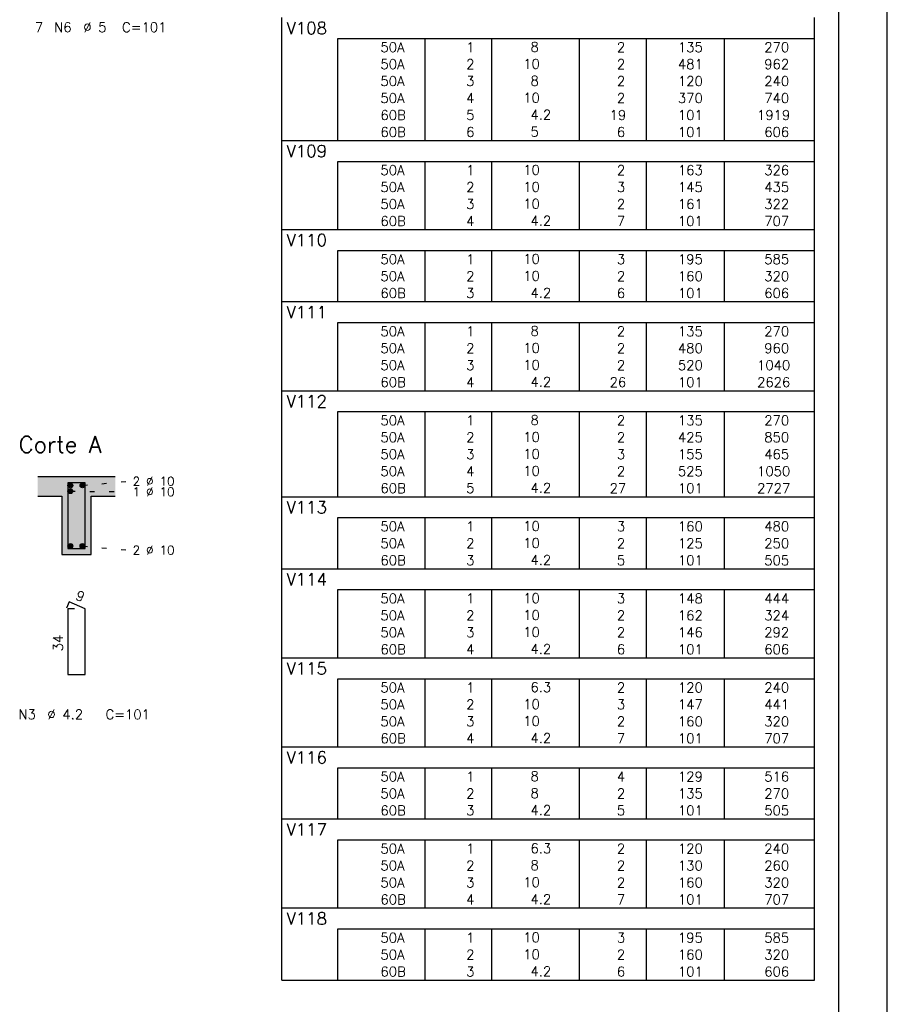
# Model space of a CAD drawing. Extents: x 0 to 119, y 0 to 84.
# Tile 10 of 11: x 101 to 119, y 38 to 59. Entities that reach past the tile are written whole.
import ezdxf

# ---------------------------------------------------------------- set-up
doc = ezdxf.new("R2010")
doc.units = 0
doc.linetypes.add('ESTILO_TQS_0002', pattern=[0.4, 0.1, -0.3])
for name, color, linetype in [('1', 1, 'CONTINUOUS'), ('10', 10, 'CONTINUOUS'), ('2', 2, 'CONTINUOUS'), ('4', 4, 'CONTINUOUS'), ('6', 6, 'CONTINUOUS'), ('8', 8, 'CONTINUOUS')]:
    doc.layers.add(name, color=color, linetype=linetype)
doc.styles.get("Standard").update_dxf_attribs({"font": 'ROMANS.SHX'})

msp = doc.modelspace()

# ---------------------------------------------------------------- linework, layer by layer
at = {"layer": '1', "linetype": 'CONTINUOUS'}
msp.add_line((118.900002, 0), (118.900002, 84.099998), dxfattribs=at)
at = {"layer": '1', "linetype": 'ESTILO_TQS_0002'}
for p, q in [((102.285, 48.965), (103.23, 49.05)), ((102.035, 48.845), (103.23, 48.834)), ((102.285, 47.715), (103.23, 47.63))]:
    msp.add_line(p, q, dxfattribs=at)
at = {"layer": '1', "linetype": 'CONTINUOUS'}
for centre in [(102.035, 48.965), (102.285, 48.965), (102.035, 48.845), (102.035, 47.715), (102.285, 47.715)]:
    msp.add_circle(centre, 0.05, dxfattribs=at)
for points in [[(102.085, 48.965), (102.01, 49.008301), (101.988015, 48.982101)], [(102.085, 48.965), (101.988015, 48.982101), (101.988015, 48.947899)], [(102.085, 48.965), (102.043682, 49.01424), (102.01, 49.008301)], [(102.085, 48.965), (102.073302, 48.997139), (102.043682, 49.01424)], [(102.335, 48.965), (102.26, 49.008301), (102.238015, 48.982101)], [(102.335, 48.965), (102.238015, 48.982101), (102.238015, 48.947899)], [(102.335, 48.965), (102.293682, 49.01424), (102.26, 49.008301)], [(102.335, 48.965), (102.323302, 48.997139), (102.293682, 49.01424)], [(102.085, 48.965), (101.988015, 48.947899), (102.01, 48.921699)], [(102.085, 48.845), (102.01, 48.888301), (101.988015, 48.862101)], [(102.085, 48.845), (101.988015, 48.862101), (101.988015, 48.827899)], [(102.085, 48.845), (101.988015, 48.827899), (102.01, 48.801699)], [(102.085, 48.965), (102.01, 48.921699), (102.043682, 48.91576)], [(102.085, 48.845), (102.043682, 48.89424), (102.01, 48.888301)], [(102.085, 48.845), (102.01, 48.801699), (102.043682, 48.79576)], [(102.085, 48.965), (102.043682, 48.91576), (102.073302, 48.932861)], [(102.085, 48.845), (102.073302, 48.877139), (102.043682, 48.89424)], [(102.085, 48.845), (102.043682, 48.79576), (102.073302, 48.812861)], [(102.085, 48.965), (102.073302, 48.932861), (102.085, 48.965)], [(102.085, 48.845), (102.073302, 48.812861), (102.085, 48.845)], [(102.335, 48.965), (102.238015, 48.947899), (102.26, 48.921699)], [(102.335, 48.965), (102.26, 48.921699), (102.293682, 48.91576)], [(102.335, 48.965), (102.293682, 48.91576), (102.323302, 48.932861)], [(102.335, 48.965), (102.323302, 48.932861), (102.335, 48.965)], [(102.085, 47.715), (102.01, 47.758301), (101.988015, 47.732101)], [(102.085, 47.715), (102.043682, 47.76424), (102.01, 47.758301)], [(102.085, 47.715), (102.073302, 47.747139), (102.043682, 47.76424)], [(102.335, 47.715), (102.26, 47.758301), (102.238015, 47.732101)], [(102.335, 47.715), (102.293682, 47.76424), (102.26, 47.758301)], [(102.335, 47.715), (102.323302, 47.747139), (102.293682, 47.76424)], [(102.085, 47.715), (101.988015, 47.732101), (101.988015, 47.697899)], [(102.085, 47.715), (101.988015, 47.697899), (102.01, 47.671699)], [(102.085, 47.715), (102.01, 47.671699), (102.043682, 47.66576)], [(102.085, 47.715), (102.043682, 47.66576), (102.073302, 47.682861)], [(102.085, 47.715), (102.073302, 47.682861), (102.085, 47.715)], [(102.335, 47.715), (102.238015, 47.732101), (102.238015, 47.697899)], [(102.335, 47.715), (102.238015, 47.697899), (102.26, 47.671699)], [(102.335, 47.715), (102.26, 47.671699), (102.293682, 47.66576)], [(102.335, 47.715), (102.293682, 47.66576), (102.323302, 47.682861)], [(102.335, 47.715), (102.323302, 47.682861), (102.335, 47.715)]]:
    msp.add_solid(points, dxfattribs=at)
at = {"layer": '10', "linetype": 'CONTINUOUS'}
for points in [[(101.36, 49.14), (101.36, 48.74), (101.86, 48.74)], [(101.36, 49.14), (101.86, 48.74), (102.96, 49.14)], [(101.86, 48.74), (102.46, 48.74), (102.96, 49.14)], [(102.46, 48.74), (102.96, 48.74), (102.96, 49.14)], [(101.86, 47.54), (102.46, 47.54), (101.86, 48.74)], [(102.46, 47.54), (102.46, 48.74), (101.86, 48.74)]]:
    msp.add_solid(points, dxfattribs=at)
at = {"layer": '2', "linetype": 'CONTINUOUS'}
for p, q in [((106.4, 58.182513), (106.4, 58.620013)), ((117.4, 58.182513), (117.4, 58.620013)), ((106.4, 57.832513), (106.4, 58.182513)), ((117.4, 58.182513), (107.55, 58.182513)), ((107.55, 58.182513), (107.55, 57.832513)), ((109.35, 58.182513), (109.35, 57.832513)), ((110.73, 58.182513), (110.73, 57.832513)), ((112.54, 58.182513), (112.54, 57.832513)), ((113.92, 58.182513), (113.92, 57.832513)), ((115.53, 58.182513), (115.53, 57.832513)), ((117.4, 57.832513), (117.4, 58.182513)), ((106.4, 57.482513), (106.4, 57.832513)), ((107.55, 57.832513), (107.55, 57.482513)), ((109.35, 57.832513), (109.35, 57.482513)), ((110.73, 57.832513), (110.73, 57.482513)), ((112.54, 57.832513), (112.54, 57.482513)), ((113.92, 57.832513), (113.92, 57.482513)), ((115.53, 57.832513), (115.53, 57.482513)), ((117.4, 57.482513), (117.4, 57.832513)), ((106.4, 57.132513), (106.4, 57.482513)), ((107.55, 57.482513), (107.55, 57.132513)), ((109.35, 57.482513), (109.35, 57.132513)), ((110.73, 57.482513), (110.73, 57.132513)), ((112.54, 57.482513), (112.54, 57.132513)), ((113.92, 57.482513), (113.92, 57.132513)), ((115.53, 57.482513), (115.53, 57.132513)), ((117.4, 57.132513), (117.4, 57.482513)), ((106.4, 56.782513), (106.4, 57.132513)), ((107.55, 57.132513), (107.55, 56.782513)), ((109.35, 57.132513), (109.35, 56.782513)), ((110.73, 57.132513), (110.73, 56.782513)), ((112.54, 57.132513), (112.54, 56.782513)), ((113.92, 57.132513), (113.92, 56.782513)), ((115.53, 57.132513), (115.53, 56.782513)), ((117.4, 56.782513), (117.4, 57.132513)), ((106.4, 56.432513), (106.4, 56.782513)), ((107.55, 56.782513), (107.55, 56.432513)), ((109.35, 56.782513), (109.35, 56.432513)), ((110.73, 56.782513), (110.73, 56.432513)), ((112.54, 56.782513), (112.54, 56.432513)), ((113.92, 56.782513), (113.92, 56.432513)), ((115.53, 56.782513), (115.53, 56.432513)), ((117.4, 56.432513), (117.4, 56.782513)), ((106.4, 56.082513), (106.4, 56.432513)), ((107.55, 56.432513), (107.55, 56.082513)), ((109.35, 56.432513), (109.35, 56.082513)), ((110.73, 56.432513), (110.73, 56.082513)), ((112.54, 56.432513), (112.54, 56.082513)), ((113.92, 56.432513), (113.92, 56.082513)), ((115.53, 56.432513), (115.53, 56.082513)), ((117.4, 56.082513), (117.4, 56.432513)), ((106.4, 55.645013), (106.4, 56.082513)), ((106.4, 56.082513), (117.4, 56.082513)), ((117.4, 55.645013), (117.4, 56.082513)), ((106.4, 55.295014), (106.4, 55.645013)), ((117.4, 55.645013), (107.55, 55.645013)), ((107.55, 55.645013), (107.55, 55.295014)), ((109.35, 55.645013), (109.35, 55.295014)), ((110.73, 55.645013), (110.73, 55.295014)), ((112.54, 55.645013), (112.54, 55.295014)), ((113.92, 55.645013), (113.92, 55.295014)), ((115.53, 55.645013), (115.53, 55.295014)), ((117.4, 55.295014), (117.4, 55.645013)), ((106.4, 54.945014), (106.4, 55.295014)), ((107.55, 55.295014), (107.55, 54.945014)), ((109.35, 55.295014), (109.35, 54.945014)), ((110.73, 55.295014), (110.73, 54.945014)), ((112.54, 55.295014), (112.54, 54.945014)), ((113.92, 55.295014), (113.92, 54.945014)), ((115.53, 55.295014), (115.53, 54.945014)), ((117.4, 54.945014), (117.4, 55.295014)), ((106.4, 54.595014), (106.4, 54.945014)), ((107.55, 54.945014), (107.55, 54.595014)), ((109.35, 54.945014), (109.35, 54.595014)), ((110.73, 54.945014), (110.73, 54.595014)), ((112.54, 54.945014), (112.54, 54.595014)), ((113.92, 54.945014), (113.92, 54.595014)), ((115.53, 54.945014), (115.53, 54.595014)), ((117.4, 54.595014), (117.4, 54.945014)), ((106.4, 54.245014), (106.4, 54.595014)), ((107.55, 54.595014), (107.55, 54.245014)), ((109.35, 54.595014), (109.35, 54.245014)), ((110.73, 54.595014), (110.73, 54.245014)), ((112.54, 54.595014), (112.54, 54.245014)), ((113.92, 54.595014), (113.92, 54.245014)), ((115.53, 54.595014), (115.53, 54.245014)), ((117.4, 54.245014), (117.4, 54.595014)), ((106.4, 53.807514), (106.4, 54.245014)), ((106.4, 54.245014), (117.4, 54.245014)), ((117.4, 53.807514), (117.4, 54.245014)), ((106.4, 53.457514), (106.4, 53.807514)), ((117.4, 53.807514), (107.55, 53.807514)), ((107.55, 53.807514), (107.55, 53.457514)), ((109.35, 53.807514), (109.35, 53.457514)), ((110.73, 53.807514), (110.73, 53.457514)), ((112.54, 53.807514), (112.54, 53.457514)), ((113.92, 53.807514), (113.92, 53.457514)), ((115.53, 53.807514), (115.53, 53.457514)), ((117.4, 53.457514), (117.4, 53.807514)), ((106.4, 53.107514), (106.4, 53.457514)), ((107.55, 53.457514), (107.55, 53.107514)), ((109.35, 53.457514), (109.35, 53.107514)), ((110.73, 53.457514), (110.73, 53.107514)), ((112.54, 53.457514), (112.54, 53.107514)), ((113.92, 53.457514), (113.92, 53.107514)), ((115.53, 53.457514), (115.53, 53.107514)), ((117.4, 53.107514), (117.4, 53.457514)), ((106.4, 52.757514), (106.4, 53.107514)), ((107.55, 53.107514), (107.55, 52.757514)), ((109.35, 53.107514), (109.35, 52.757514)), ((110.73, 53.107514), (110.73, 52.757514)), ((112.54, 53.107514), (112.54, 52.757514)), ((113.92, 53.107514), (113.92, 52.757514)), ((115.53, 53.107514), (115.53, 52.757514)), ((117.4, 52.757514), (117.4, 53.107514)), ((106.4, 52.320014), (106.4, 52.757514)), ((106.4, 52.757514), (117.4, 52.757514)), ((117.4, 52.320014), (117.4, 52.757514)), ((106.4, 51.970014), (106.4, 52.320014)), ((117.4, 52.320014), (107.55, 52.320014)), ((107.55, 52.320014), (107.55, 51.970014)), ((109.35, 52.320014), (109.35, 51.970014)), ((110.73, 52.320014), (110.73, 51.970014)), ((112.54, 52.320014), (112.54, 51.970014)), ((113.92, 52.320014), (113.92, 51.970014)), ((115.53, 52.320014), (115.53, 51.970014)), ((117.4, 51.970014), (117.4, 52.320014)), ((106.4, 51.620014), (106.4, 51.970014)), ((107.55, 51.970014), (107.55, 51.620014)), ((109.35, 51.970014), (109.35, 51.620014)), ((110.73, 51.970014), (110.73, 51.620014)), ((112.54, 51.970014), (112.54, 51.620014)), ((113.92, 51.970014), (113.92, 51.620014)), ((115.53, 51.970014), (115.53, 51.620014)), ((117.4, 51.620014), (117.4, 51.970014)), ((106.4, 51.270014), (106.4, 51.620014)), ((107.55, 51.620014), (107.55, 51.270014)), ((109.35, 51.620014), (109.35, 51.270014)), ((110.73, 51.620014), (110.73, 51.270014)), ((112.54, 51.620014), (112.54, 51.270014)), ((113.92, 51.620014), (113.92, 51.270014)), ((115.53, 51.620014), (115.53, 51.270014)), ((117.4, 51.270014), (117.4, 51.620014)), ((106.4, 50.920014), (106.4, 51.270014)), ((107.55, 51.270014), (107.55, 50.920014)), ((109.35, 51.270014), (109.35, 50.920014)), ((110.73, 51.270014), (110.73, 50.920014)), ((112.54, 51.270014), (112.54, 50.920014)), ((113.92, 51.270014), (113.92, 50.920014)), ((115.53, 51.270014), (115.53, 50.920014)), ((117.4, 50.920014), (117.4, 51.270014)), ((106.4, 50.482514), (106.4, 50.920014)), ((106.4, 50.920014), (117.4, 50.920014)), ((117.4, 50.482514), (117.4, 50.920014)), ((106.4, 50.132515), (106.4, 50.482514)), ((117.4, 50.482514), (107.55, 50.482514)), ((107.55, 50.482514), (107.55, 50.132515)), ((109.35, 50.482514), (109.35, 50.132515)), ((110.73, 50.482514), (110.73, 50.132515)), ((112.54, 50.482514), (112.54, 50.132515)), ((113.92, 50.482514), (113.92, 50.132515)), ((115.53, 50.482514), (115.53, 50.132515)), ((117.4, 50.132515), (117.4, 50.482514)), ((106.4, 49.782515), (106.4, 50.132515)), ((107.55, 50.132515), (107.55, 49.782515)), ((109.35, 50.132515), (109.35, 49.782515)), ((110.73, 50.132515), (110.73, 49.782515)), ((112.54, 50.132515), (112.54, 49.782515)), ((113.92, 50.132515), (113.92, 49.782515)), ((115.53, 50.132515), (115.53, 49.782515)), ((117.4, 49.782515), (117.4, 50.132515)), ((106.4, 49.432515), (106.4, 49.782515)), ((107.55, 49.782515), (107.55, 49.432515)), ((109.35, 49.782515), (109.35, 49.432515)), ((110.73, 49.782515), (110.73, 49.432515)), ((112.54, 49.782515), (112.54, 49.432515)), ((113.92, 49.782515), (113.92, 49.432515)), ((115.53, 49.782515), (115.53, 49.432515)), ((117.4, 49.432515), (117.4, 49.782515)), ((106.4, 49.082515), (106.4, 49.432515)), ((107.55, 49.432515), (107.55, 49.082515)), ((109.35, 49.432515), (109.35, 49.082515)), ((110.73, 49.432515), (110.73, 49.082515)), ((112.54, 49.432515), (112.54, 49.082515)), ((113.92, 49.432515), (113.92, 49.082515)), ((115.53, 49.432515), (115.53, 49.082515)), ((117.4, 49.082515), (117.4, 49.432515)), ((102.96, 49.14), (101.36, 49.14)), ((106.4, 48.732515), (106.4, 49.082515)), ((107.55, 49.082515), (107.55, 48.732515)), ((109.35, 49.082515), (109.35, 48.732515)), ((110.73, 49.082515), (110.73, 48.732515)), ((112.54, 49.082515), (112.54, 48.732515)), ((113.92, 49.082515), (113.92, 48.732515)), ((115.53, 49.082515), (115.53, 48.732515)), ((117.4, 48.732515), (117.4, 49.082515)), ((101.36, 48.74), (101.86, 48.74)), ((101.86, 48.74), (101.86, 47.54)), ((102.46, 47.54), (102.46, 48.74)), ((102.46, 48.74), (102.96, 48.74)), ((106.4, 48.295015), (106.4, 48.732515)), ((106.4, 48.732515), (117.4, 48.732515)), ((117.4, 48.295015), (117.4, 48.732515)), ((106.4, 47.945015), (106.4, 48.295015)), ((117.4, 48.295015), (107.55, 48.295015)), ((107.55, 48.295015), (107.55, 47.945015)), ((109.35, 48.295015), (109.35, 47.945015)), ((110.73, 48.295015), (110.73, 47.945015)), ((112.54, 48.295015), (112.54, 47.945015)), ((113.92, 48.295015), (113.92, 47.945015)), ((115.53, 48.295015), (115.53, 47.945015)), ((117.4, 47.945015), (117.4, 48.295015)), ((106.4, 47.595015), (106.4, 47.945015)), ((107.55, 47.945015), (107.55, 47.595015)), ((109.35, 47.945015), (109.35, 47.595015)), ((110.73, 47.945015), (110.73, 47.595015)), ((112.54, 47.945015), (112.54, 47.595015)), ((113.92, 47.945015), (113.92, 47.595015)), ((115.53, 47.945015), (115.53, 47.595015)), ((117.4, 47.595015), (117.4, 47.945015)), ((106.4, 47.245015), (106.4, 47.595015)), ((107.55, 47.595015), (107.55, 47.245015)), ((109.35, 47.595015), (109.35, 47.245015)), ((110.73, 47.595015), (110.73, 47.245015)), ((112.54, 47.595015), (112.54, 47.245015)), ((113.92, 47.595015), (113.92, 47.245015)), ((115.53, 47.595015), (115.53, 47.245015)), ((117.4, 47.245015), (117.4, 47.595015)), ((101.86, 47.54), (102.46, 47.54)), ((106.4, 46.807515), (106.4, 47.245015)), ((106.4, 47.245015), (117.4, 47.245015)), ((117.4, 46.807515), (117.4, 47.245015)), ((106.4, 46.457515), (106.4, 46.807515)), ((117.4, 46.807515), (107.55, 46.807515)), ((107.55, 46.807515), (107.55, 46.457515)), ((109.35, 46.807515), (109.35, 46.457515)), ((110.73, 46.807515), (110.73, 46.457515)), ((112.54, 46.807515), (112.54, 46.457515)), ((113.92, 46.807515), (113.92, 46.457515)), ((115.53, 46.807515), (115.53, 46.457515)), ((117.4, 46.457515), (117.4, 46.807515)), ((106.4, 46.107515), (106.4, 46.457515)), ((107.55, 46.457515), (107.55, 46.107515)), ((109.35, 46.457515), (109.35, 46.107515)), ((110.73, 46.457515), (110.73, 46.107515)), ((112.54, 46.457515), (112.54, 46.107515)), ((113.92, 46.457515), (113.92, 46.107515)), ((115.53, 46.457515), (115.53, 46.107515)), ((117.4, 46.107515), (117.4, 46.457515)), ((106.4, 45.757516), (106.4, 46.107515)), ((107.55, 46.107515), (107.55, 45.757516)), ((109.35, 46.107515), (109.35, 45.757516)), ((110.73, 46.107515), (110.73, 45.757516)), ((112.54, 46.107515), (112.54, 45.757516)), ((113.92, 46.107515), (113.92, 45.757516)), ((115.53, 46.107515), (115.53, 45.757516)), ((117.4, 45.757516), (117.4, 46.107515)), ((106.4, 45.407516), (106.4, 45.757516)), ((107.55, 45.757516), (107.55, 45.407516)), ((109.35, 45.757516), (109.35, 45.407516)), ((110.73, 45.757516), (110.73, 45.407516)), ((112.54, 45.757516), (112.54, 45.407516)), ((113.92, 45.757516), (113.92, 45.407516)), ((115.53, 45.757516), (115.53, 45.407516)), ((117.4, 45.407516), (117.4, 45.757516)), ((106.4, 44.970016), (106.4, 45.407516)), ((106.4, 45.407516), (117.4, 45.407516)), ((117.4, 44.970016), (117.4, 45.407516)), ((106.4, 44.620016), (106.4, 44.970016)), ((117.4, 44.970016), (107.55, 44.970016)), ((107.55, 44.970016), (107.55, 44.620016)), ((109.35, 44.970016), (109.35, 44.620016)), ((110.73, 44.970016), (110.73, 44.620016)), ((112.54, 44.970016), (112.54, 44.620016)), ((113.92, 44.970016), (113.92, 44.620016)), ((115.53, 44.970016), (115.53, 44.620016)), ((117.4, 44.620016), (117.4, 44.970016)), ((106.4, 44.270016), (106.4, 44.620016)), ((107.55, 44.620016), (107.55, 44.270016)), ((109.35, 44.620016), (109.35, 44.270016)), ((110.73, 44.620016), (110.73, 44.270016)), ((112.54, 44.620016), (112.54, 44.270016)), ((113.92, 44.620016), (113.92, 44.270016)), ((115.53, 44.620016), (115.53, 44.270016)), ((117.4, 44.270016), (117.4, 44.620016)), ((106.4, 43.920016), (106.4, 44.270016)), ((107.55, 44.270016), (107.55, 43.920016)), ((109.35, 44.270016), (109.35, 43.920016)), ((110.73, 44.270016), (110.73, 43.920016)), ((112.54, 44.270016), (112.54, 43.920016)), ((113.92, 44.270016), (113.92, 43.920016)), ((115.53, 44.270016), (115.53, 43.920016)), ((117.4, 43.920016), (117.4, 44.270016)), ((106.4, 43.570016), (106.4, 43.920016)), ((107.55, 43.920016), (107.55, 43.570016)), ((109.35, 43.920016), (109.35, 43.570016)), ((110.73, 43.920016), (110.73, 43.570016)), ((112.54, 43.920016), (112.54, 43.570016)), ((113.92, 43.920016), (113.92, 43.570016)), ((115.53, 43.920016), (115.53, 43.570016)), ((117.4, 43.570016), (117.4, 43.920016)), ((106.4, 43.132516), (106.4, 43.570016)), ((106.4, 43.570016), (117.4, 43.570016)), ((117.4, 43.132516), (117.4, 43.570016)), ((106.4, 42.782516), (106.4, 43.132516)), ((117.4, 43.132516), (107.55, 43.132516)), ((107.55, 43.132516), (107.55, 42.782516)), ((109.35, 43.132516), (109.35, 42.782516)), ((110.73, 43.132516), (110.73, 42.782516)), ((112.54, 43.132516), (112.54, 42.782516)), ((113.92, 43.132516), (113.92, 42.782516)), ((115.53, 43.132516), (115.53, 42.782516)), ((117.4, 42.782516), (117.4, 43.132516)), ((106.4, 42.432516), (106.4, 42.782516)), ((107.55, 42.782516), (107.55, 42.432516)), ((109.35, 42.782516), (109.35, 42.432516)), ((110.73, 42.782516), (110.73, 42.432516)), ((112.54, 42.782516), (112.54, 42.432516)), ((113.92, 42.782516), (113.92, 42.432516)), ((115.53, 42.782516), (115.53, 42.432516)), ((117.4, 42.432516), (117.4, 42.782516)), ((106.4, 42.082516), (106.4, 42.432516)), ((107.55, 42.432516), (107.55, 42.082516)), ((109.35, 42.432516), (109.35, 42.082516)), ((110.73, 42.432516), (110.73, 42.082516)), ((112.54, 42.432516), (112.54, 42.082516)), ((113.92, 42.432516), (113.92, 42.082516)), ((115.53, 42.432516), (115.53, 42.082516)), ((117.4, 42.082516), (117.4, 42.432516)), ((106.4, 41.645016), (106.4, 42.082516)), ((106.4, 42.082516), (117.4, 42.082516)), ((117.4, 41.645016), (117.4, 42.082516)), ((106.4, 41.295016), (106.4, 41.645016)), ((117.4, 41.645016), (107.55, 41.645016)), ((107.55, 41.645016), (107.55, 41.295016)), ((109.35, 41.645016), (109.35, 41.295016)), ((110.73, 41.645016), (110.73, 41.295016)), ((112.54, 41.645016), (112.54, 41.295016)), ((113.92, 41.645016), (113.92, 41.295016)), ((115.53, 41.645016), (115.53, 41.295016)), ((117.4, 41.295016), (117.4, 41.645016)), ((106.4, 40.945016), (106.4, 41.295016)), ((107.55, 41.295016), (107.55, 40.945016)), ((109.35, 41.295016), (109.35, 40.945016)), ((110.73, 41.295016), (110.73, 40.945016)), ((112.54, 41.295016), (112.54, 40.945016)), ((113.92, 41.295016), (113.92, 40.945016)), ((115.53, 41.295016), (115.53, 40.945016)), ((117.4, 40.945016), (117.4, 41.295016)), ((106.4, 40.595017), (106.4, 40.945016)), ((107.55, 40.945016), (107.55, 40.595017)), ((109.35, 40.945016), (109.35, 40.595017)), ((110.73, 40.945016), (110.73, 40.595017)), ((112.54, 40.945016), (112.54, 40.595017)), ((113.92, 40.945016), (113.92, 40.595017)), ((115.53, 40.945016), (115.53, 40.595017)), ((117.4, 40.595017), (117.4, 40.945016)), ((106.4, 40.245017), (106.4, 40.595017)), ((107.55, 40.595017), (107.55, 40.245017)), ((109.35, 40.595017), (109.35, 40.245017)), ((110.73, 40.595017), (110.73, 40.245017)), ((112.54, 40.595017), (112.54, 40.245017)), ((113.92, 40.595017), (113.92, 40.245017)), ((115.53, 40.595017), (115.53, 40.245017)), ((117.4, 40.245017), (117.4, 40.595017)), ((106.4, 39.807517), (106.4, 40.245017)), ((106.4, 40.245017), (117.4, 40.245017)), ((117.4, 39.807517), (117.4, 40.245017)), ((106.4, 39.457517), (106.4, 39.807517)), ((117.4, 39.807517), (107.55, 39.807517)), ((107.55, 39.807517), (107.55, 39.457517)), ((109.35, 39.807517), (109.35, 39.457517)), ((110.73, 39.807517), (110.73, 39.457517)), ((112.54, 39.807517), (112.54, 39.457517)), ((113.92, 39.807517), (113.92, 39.457517)), ((115.53, 39.807517), (115.53, 39.457517)), ((117.4, 39.457517), (117.4, 39.807517)), ((106.4, 39.107517), (106.4, 39.457517)), ((107.55, 39.457517), (107.55, 39.107517)), ((109.35, 39.457517), (109.35, 39.107517)), ((110.73, 39.457517), (110.73, 39.107517)), ((112.54, 39.457517), (112.54, 39.107517)), ((113.92, 39.457517), (113.92, 39.107517)), ((115.53, 39.457517), (115.53, 39.107517)), ((117.4, 39.107517), (117.4, 39.457517)), ((106.4, 38.757517), (106.4, 39.107517)), ((107.55, 39.107517), (107.55, 38.757517)), ((109.35, 39.107517), (109.35, 38.757517)), ((110.73, 39.107517), (110.73, 38.757517)), ((112.54, 39.107517), (112.54, 38.757517)), ((113.92, 39.107517), (113.92, 38.757517)), ((115.53, 39.107517), (115.53, 38.757517)), ((117.4, 38.757517), (117.4, 39.107517)), ((106.4, 38.757517), (117.4, 38.757517))]:
    msp.add_line(p, q, dxfattribs=at)
at = {"layer": '4', "linetype": 'CONTINUOUS'}
msp.add_lwpolyline([(101.98, 49.02), (101.98, 47.66), (102.34, 47.66), (102.34, 49.02), (101.98, 49.02)], dxfattribs=at)
at = {"layer": '6', "linetype": 'CONTINUOUS'}
for p, q in [((102.008338, 46.56), (101.953893, 46.43102)), ((102.34, 46.42), (102.008338, 46.56)), ((102.12, 46.42), (101.98, 46.42)), ((101.98, 46.42), (101.98, 45.06)), ((102.34, 45.06), (102.34, 46.42)), ((101.98, 45.06), (102.34, 45.06))]:
    msp.add_line(p, q, dxfattribs=at)
at = {"layer": '8', "linetype": 'CONTINUOUS'}
msp.add_line((117.900002, 1), (117.900002, 83.099998), dxfattribs=at)

# ---------------------------------------------------------------- texts
at = {"layer": '2', "linetype": 'CONTINUOUS'}
for s, height, p in [('7', 0.2, (101.3, 58.32)), ('N6', 0.2, (101.7, 58.32)), ('%%c 5', 0.2, (102.3, 58.32)), ('C=101', 0.2, (103.1, 58.32)), ('V108', 0.25, (106.495798, 58.276263)), ('     50A', 0.2, (107.689661, 57.907513)), ('    8  ', 0.2, (110.936543, 57.913557)), ('    2', 0.2, (112.72, 57.907513)), ('   135', 0.2, (114.13, 57.907513)), ('    270', 0.2, (115.763622, 57.907513)), ('  1', 0.2, (109.93, 57.907513)), ('     50A', 0.2, (107.689661, 57.557513)), ('  2', 0.2, (109.93, 57.557513)), ('   10  ', 0.2, (110.936543, 57.563557)), ('    2', 0.2, (112.72, 57.557513)), ('   481', 0.2, (114.13, 57.557513)), ('    962', 0.2, (115.763622, 57.557513)), ('     50A', 0.2, (107.689661, 57.207513)), ('  3', 0.2, (109.93, 57.207513)), ('    8  ', 0.2, (110.936543, 57.213557)), ('    2', 0.2, (112.72, 57.207513)), ('   120', 0.2, (114.13, 57.207513)), ('    240', 0.2, (115.763622, 57.207513)), ('     50A', 0.2, (107.689661, 56.857513)), ('  4', 0.2, (109.93, 56.857513)), ('   10  ', 0.2, (110.936543, 56.863557)), ('    2', 0.2, (112.72, 56.857513)), ('   370', 0.2, (114.13, 56.857513)), ('    740', 0.2, (115.763622, 56.857513)), ('     60B', 0.2, (107.689661, 56.507513)), ('  5', 0.2, (109.93, 56.507513)), ('    4.2', 0.2, (110.936543, 56.513557)), ('   19', 0.2, (112.72, 56.507513)), ('   101', 0.2, (114.13, 56.507513)), ('   1919', 0.2, (115.763622, 56.507513)), ('     60B', 0.2, (107.689661, 56.157513)), ('  6', 0.2, (109.93, 56.157513)), ('    5  ', 0.2, (110.936543, 56.163557)), ('    6', 0.2, (112.72, 56.157513)), ('   101', 0.2, (114.13, 56.157513)), ('    606', 0.2, (115.763622, 56.157513)), ('V109', 0.25, (106.495798, 55.738763)), ('     50A', 0.2, (107.689661, 55.370013)), ('  1', 0.2, (109.93, 55.370013)), ('   10  ', 0.2, (110.936543, 55.376057)), ('    2', 0.2, (112.72, 55.370013)), ('   163', 0.2, (114.13, 55.370013)), ('    326', 0.2, (115.763622, 55.370013)), ('     50A', 0.2, (107.689661, 55.020013)), ('  2', 0.2, (109.93, 55.020013)), ('   10  ', 0.2, (110.936543, 55.026057)), ('    3', 0.2, (112.72, 55.020013)), ('   145', 0.2, (114.13, 55.020013)), ('    435', 0.2, (115.763622, 55.020013)), ('     50A', 0.2, (107.689661, 54.670014)), ('  3', 0.2, (109.93, 54.670014)), ('   10  ', 0.2, (110.936543, 54.676057)), ('    2', 0.2, (112.72, 54.670014)), ('   161', 0.2, (114.13, 54.670014)), ('    322', 0.2, (115.763622, 54.670014)), ('     60B', 0.2, (107.689661, 54.320014)), ('  4', 0.2, (109.93, 54.320014)), ('    4.2', 0.2, (110.936543, 54.326058)), ('    7', 0.2, (112.72, 54.320014)), ('   101', 0.2, (114.13, 54.320014)), ('    707', 0.2, (115.763622, 54.320014)), ('V110', 0.25, (106.495798, 53.901264)), ('     50A', 0.2, (107.689661, 53.532514)), ('  1', 0.2, (109.93, 53.532514)), ('   10  ', 0.2, (110.936543, 53.538558)), ('    3', 0.2, (112.72, 53.532514)), ('   195', 0.2, (114.13, 53.532514)), ('    585', 0.2, (115.763622, 53.532514)), ('     50A', 0.2, (107.689661, 53.182514)), ('  2', 0.2, (109.93, 53.182514)), ('   10  ', 0.2, (110.936543, 53.188558)), ('    2', 0.2, (112.72, 53.182514)), ('   160', 0.2, (114.13, 53.182514)), ('    320', 0.2, (115.763622, 53.182514)), ('     60B', 0.2, (107.689661, 52.832514)), ('  3', 0.2, (109.93, 52.832514)), ('    4.2', 0.2, (110.936543, 52.838558)), ('    6', 0.2, (112.72, 52.832514)), ('   101', 0.2, (114.13, 52.832514)), ('    606', 0.2, (115.763622, 52.832514)), ('V111', 0.25, (106.495798, 52.413764)), ('     50A', 0.2, (107.689661, 52.045014)), ('  1', 0.2, (109.93, 52.045014)), ('    8  ', 0.2, (110.936543, 52.051058)), ('    2', 0.2, (112.72, 52.045014)), ('   135', 0.2, (114.13, 52.045014)), ('    270', 0.2, (115.763622, 52.045014)), ('     50A', 0.2, (107.689661, 51.695014)), ('  2', 0.2, (109.93, 51.695014)), ('   10  ', 0.2, (110.936543, 51.701058)), ('    2', 0.2, (112.72, 51.695014)), ('   480', 0.2, (114.13, 51.695014)), ('    960', 0.2, (115.763622, 51.695014)), ('     50A', 0.2, (107.689661, 51.345014)), ('  3', 0.2, (109.93, 51.345014)), ('   10  ', 0.2, (110.936543, 51.351058)), ('    2', 0.2, (112.72, 51.345014)), ('   520', 0.2, (114.13, 51.345014)), ('   1040', 0.2, (115.763622, 51.345014)), ('    4.2', 0.2, (110.936543, 51.001058)), ('     60B', 0.2, (107.689661, 50.995014)), ('  4', 0.2, (109.93, 50.995014)), ('   26', 0.2, (112.72, 50.995014)), ('   101', 0.2, (114.13, 50.995014)), ('   2626', 0.2, (115.763622, 50.995014)), ('V112', 0.25, (106.495798, 50.576264)), ('     50A', 0.2, (107.689661, 50.207514)), ('  1', 0.2, (109.93, 50.207514)), ('    8  ', 0.2, (110.936543, 50.213558)), ('    2', 0.2, (112.72, 50.207514)), ('   135', 0.2, (114.13, 50.207514)), ('    270', 0.2, (115.763622, 50.207514)), ('Corte A', 0.34, (100.97, 49.64)), ('     50A', 0.2, (107.689661, 49.857514)), ('  2', 0.2, (109.93, 49.857514)), ('   10  ', 0.2, (110.936543, 49.863558)), ('    2', 0.2, (112.72, 49.857514)), ('   425', 0.2, (114.13, 49.857514)), ('    850', 0.2, (115.763622, 49.857514)), ('     50A', 0.2, (107.689661, 49.507515)), ('  3', 0.2, (109.93, 49.507515)), ('   10  ', 0.2, (110.936543, 49.513559)), ('    3', 0.2, (112.72, 49.507515)), ('   155', 0.2, (114.13, 49.507515)), ('    465', 0.2, (115.763622, 49.507515)), ('     50A', 0.2, (107.689661, 49.157515)), ('  4', 0.2, (109.93, 49.157515)), ('   10  ', 0.2, (110.936543, 49.163559)), ('    2', 0.2, (112.72, 49.157515)), ('   525', 0.2, (114.13, 49.157515)), ('   1050', 0.2, (115.763622, 49.157515)), ('2 %%c 10', 0.18, (103.32, 48.96)), ('     60B', 0.2, (107.689661, 48.807515)), ('  5', 0.2, (109.93, 48.807515)), ('    4.2', 0.2, (110.936543, 48.813559)), ('   27', 0.2, (112.72, 48.807515)), ('   101', 0.2, (114.13, 48.807515)), ('   2727', 0.2, (115.763622, 48.807515)), ('1 %%c 10', 0.18, (103.32, 48.744)), ('V113', 0.25, (106.495798, 48.388765)), ('     50A', 0.2, (107.689661, 48.020015)), ('  1', 0.2, (109.93, 48.020015)), ('   10  ', 0.2, (110.936543, 48.026059)), ('    3', 0.2, (112.72, 48.020015)), ('   160', 0.2, (114.13, 48.020015)), ('    480', 0.2, (115.763622, 48.020015)), ('     50A', 0.2, (107.689661, 47.670015)), ('  2', 0.2, (109.93, 47.670015)), ('   10  ', 0.2, (110.936543, 47.676059)), ('    2', 0.2, (112.72, 47.670015)), ('   125', 0.2, (114.13, 47.670015)), ('    250', 0.2, (115.763622, 47.670015)), ('2 %%c 10', 0.18, (103.32, 47.54)), ('     60B', 0.2, (107.689661, 47.320015)), ('  3', 0.2, (109.93, 47.320015)), ('    4.2', 0.2, (110.936543, 47.326059)), ('    5', 0.2, (112.72, 47.320015)), ('   101', 0.2, (114.13, 47.320015)), ('    505', 0.2, (115.763622, 47.320015)), ('V114', 0.25, (106.495798, 46.901265)), ('     50A', 0.2, (107.689661, 46.532515)), ('  1', 0.2, (109.93, 46.532515)), ('   10  ', 0.2, (110.936543, 46.538559)), ('    3', 0.2, (112.72, 46.532515)), ('   148', 0.2, (114.13, 46.532515)), ('    444', 0.2, (115.763622, 46.532515)), ('     50A', 0.2, (107.689661, 46.182515)), ('  2', 0.2, (109.93, 46.182515)), ('   10  ', 0.2, (110.936543, 46.188559)), ('    2', 0.2, (112.72, 46.182515)), ('   162', 0.2, (114.13, 46.182515)), ('    324', 0.2, (115.763622, 46.182515)), ('     50A', 0.2, (107.689661, 45.832515)), ('  3', 0.2, (109.93, 45.832515)), ('   10  ', 0.2, (110.936543, 45.838559)), ('    2', 0.2, (112.72, 45.832515)), ('   146', 0.2, (114.13, 45.832515)), ('    292', 0.2, (115.763622, 45.832515)), ('     60B', 0.2, (107.689661, 45.482515)), ('  4', 0.2, (109.93, 45.482515)), ('    4.2', 0.2, (110.936543, 45.488559)), ('    6', 0.2, (112.72, 45.482515)), ('   101', 0.2, (114.13, 45.482515)), ('    606', 0.2, (115.763622, 45.482515)), ('V115', 0.25, (106.495798, 45.063766)), ('    6.3', 0.2, (110.936543, 44.701059)), ('     50A', 0.2, (107.689661, 44.695016)), ('  1', 0.2, (109.93, 44.695016)), ('    2', 0.2, (112.72, 44.695016)), ('   120', 0.2, (114.13, 44.695016)), ('    240', 0.2, (115.763622, 44.695016)), ('     50A', 0.2, (107.689661, 44.345016)), ('  2', 0.2, (109.93, 44.345016)), ('   10  ', 0.2, (110.936543, 44.35106)), ('    3', 0.2, (112.72, 44.345016)), ('   147', 0.2, (114.13, 44.345016)), ('    441', 0.2, (115.763622, 44.345016)), ('N3', 0.2, (100.96, 44.14)), ('%%c 4.2', 0.2, (101.56, 44.14)), ('C=101', 0.2, (102.76, 44.14)), ('     50A', 0.2, (107.689661, 43.995016)), ('  3', 0.2, (109.93, 43.995016)), ('   10  ', 0.2, (110.936543, 44.00106)), ('    2', 0.2, (112.72, 43.995016)), ('   160', 0.2, (114.13, 43.995016)), ('    320', 0.2, (115.763622, 43.995016)), ('     60B', 0.2, (107.689661, 43.645016)), ('  4', 0.2, (109.93, 43.645016)), ('    4.2', 0.2, (110.936543, 43.65106)), ('    7', 0.2, (112.72, 43.645016)), ('   101', 0.2, (114.13, 43.645016)), ('    707', 0.2, (115.763622, 43.645016)), ('V116', 0.25, (106.495798, 43.226266)), ('     50A', 0.2, (107.689661, 42.857516)), ('  1', 0.2, (109.93, 42.857516)), ('    8  ', 0.2, (110.936543, 42.86356)), ('    4', 0.2, (112.72, 42.857516)), ('   129', 0.2, (114.13, 42.857516)), ('    516', 0.2, (115.763622, 42.857516)), ('     50A', 0.2, (107.689661, 42.507516)), ('  2', 0.2, (109.93, 42.507516)), ('    8  ', 0.2, (110.936543, 42.51356)), ('    2', 0.2, (112.72, 42.507516)), ('   135', 0.2, (114.13, 42.507516)), ('    270', 0.2, (115.763622, 42.507516)), ('     60B', 0.2, (107.689661, 42.157516)), ('  3', 0.2, (109.93, 42.157516)), ('    4.2', 0.2, (110.936543, 42.16356)), ('    5', 0.2, (112.72, 42.157516)), ('   101', 0.2, (114.13, 42.157516)), ('    505', 0.2, (115.763622, 42.157516)), ('V117', 0.25, (106.495798, 41.738766)), ('     50A', 0.2, (107.689661, 41.370016)), ('  1', 0.2, (109.93, 41.370016)), ('    6.3', 0.2, (110.936543, 41.37606)), ('    2', 0.2, (112.72, 41.370016)), ('   120', 0.2, (114.13, 41.370016)), ('    240', 0.2, (115.763622, 41.370016)), ('     50A', 0.2, (107.689661, 41.020016)), ('  2', 0.2, (109.93, 41.020016)), ('    8  ', 0.2, (110.936543, 41.02606)), ('    2', 0.2, (112.72, 41.020016)), ('   130', 0.2, (114.13, 41.020016)), ('    260', 0.2, (115.763622, 41.020016)), ('     50A', 0.2, (107.689661, 40.670016)), ('  3', 0.2, (109.93, 40.670016)), ('   10  ', 0.2, (110.936543, 40.67606)), ('    2', 0.2, (112.72, 40.670016)), ('   160', 0.2, (114.13, 40.670016)), ('    320', 0.2, (115.763622, 40.670016)), ('     60B', 0.2, (107.689661, 40.320016)), ('  4', 0.2, (109.93, 40.320016)), ('    4.2', 0.2, (110.936543, 40.32606)), ('    7', 0.2, (112.72, 40.320016)), ('   101', 0.2, (114.13, 40.320016)), ('    707', 0.2, (115.763622, 40.320016)), ('V118', 0.25, (106.495798, 39.901267)), ('     50A', 0.2, (107.689661, 39.532517)), ('  1', 0.2, (109.93, 39.532517)), ('   10  ', 0.2, (110.936543, 39.538561)), ('    3', 0.2, (112.72, 39.532517)), ('   195', 0.2, (114.13, 39.532517)), ('    585', 0.2, (115.763622, 39.532517)), ('     50A', 0.2, (107.689661, 39.182517)), ('  2', 0.2, (109.93, 39.182517)), ('   10  ', 0.2, (110.936543, 39.188561)), ('    2', 0.2, (112.72, 39.182517)), ('   160', 0.2, (114.13, 39.182517)), ('    320', 0.2, (115.763622, 39.182517)), ('     60B', 0.2, (107.689661, 38.832517)), ('  3', 0.2, (109.93, 38.832517)), ('    4.2', 0.2, (110.936543, 38.838561)), ('    6', 0.2, (112.72, 38.832517)), ('   101', 0.2, (114.13, 38.832517)), ('    606', 0.2, (115.763622, 38.832517))]:
    msp.add_text(s, height=height, dxfattribs=at).set_placement(p)
for s, rotation, p in [('9', 337.11462, (102.120929, 46.621017)), ('34', 90, (101.88, 45.54))]:
    msp.add_text(s, height=0.2, rotation=rotation, dxfattribs=at).set_placement(p)

doc.saveas('drawing.dxf')
